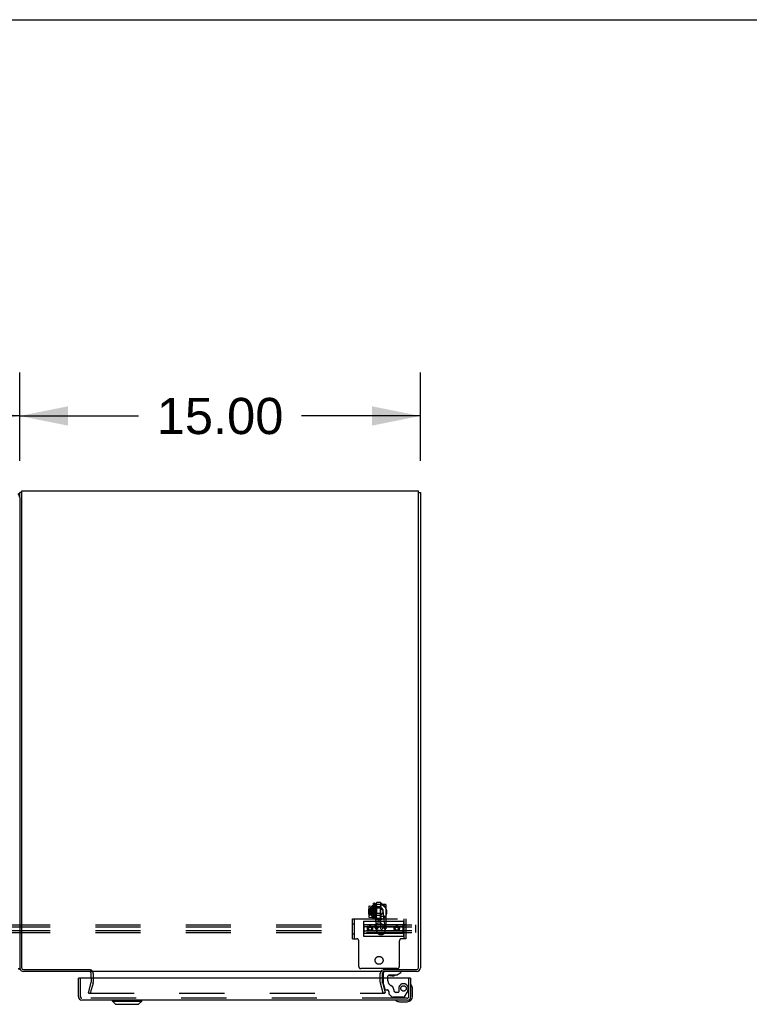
# Model space of a CAD drawing. Header units: inches. Extents: x 0 to 308, y 0 to 199.
# Tile 120 of 139: x 127 to 154, y 162 to 199. Entities that reach past the tile are written whole.
import ezdxf

# ---------------------------------------------------------------- set-up
doc = ezdxf.new("R2010")
doc.units = ezdxf.units.IN
doc.header["$LTSCALE"] = 16.920913
doc.header["$MEASUREMENT"] = 0
doc.linetypes.add('HIDDEN', pattern=[0.2, 0.1, -0.1])
doc.layers.get('0').update_dxf_attribs({"linetype": 'CONTINUOUS'})
for name, color, linetype in [('DEFAULT_2', 8, 'HIDDEN'), ('DIMENSIONS', 7, 'CONTINUOUS'), ('EXD_ENCLOSURE_DOOR_ASSEMBLY', 7, 'CONTINUOUS')]:
    doc.layers.add(name, color=color, linetype=linetype)
doc.styles.get("Standard").update_dxf_attribs({"font": 'arial.ttf'})
doc.dimstyles.new('DIMSTYLE_1', dxfattribs={"dimtxt": 1.357292, "dimasz": 1.809723, "dimexe": 0.09, "dimexo": 0.07, "dimgap": 0.0375, "dimtad": 0, "dimtih": 1, "dimtoh": 1, "dimzin": 4, "dimdsep": 46, "dimtxsty": 'Standard', "dimblk": '_FILLED', "dimblk1": '_FILLED', "dimblk2": '_FILLED', "dimcen": 0.09, "dimadec": 3, "dimazin": 1, "dimtfac": 1, "dimtdec": 3, "dimtofl": 0, "dimtmove": 0, "dimatfit": 3, "dimldrblk": '_FILLED', "dimfxl": 0, "dimtolj": 1, "dimtzin": 4, "dimarcsym": 0})

# ---------------------------------------------------------------- blocks, each defined once
blk = doc.blocks.new('_FILLED')
at = {"color": 0, "linetype": 'ByBlock'}
blk.add_solid([(0, 0), (-1, 0.2), (-1, -0.2)], dxfattribs=at)
blk = doc.blocks.new('*D1')
at = {"layer": 'DIMENSIONS', "color": 2, "linetype": 'Continuous'}
for p, q in [((48.763, 182.638), (48.763, 185.858)), ((126.513, 182.638), (126.513, 185.858)), ((48.763, 184.229), (84.588, 184.229)), ((126.513, 184.229), (90.688, 184.229))]:
    blk.add_line(p, q, dxfattribs=at)
at = {"layer": 'DIMENSIONS', "color": 2, "linetype": 'Continuous', "xscale": 1.8097233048, "yscale": 1.8097233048, "zscale": 1.8097233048, "rotation": 180}
blk.add_blockref('_FILLED', (48.763, 184.229), dxfattribs=at)
at = {"layer": 'DIMENSIONS', "color": 2, "linetype": 'Continuous', "xscale": 1.8097233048, "yscale": 1.8097233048, "zscale": 1.8097233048}
blk.add_blockref('_FILLED', (126.513, 184.229), dxfattribs=at)
at = {"layer": 'DIMENSIONS', "color": 2, "linetype": 'Continuous', "insert": (87.638, 184.908), "char_height": 1.3573, "width": 4.74296, "attachment_point": 2, "line_spacing_factor": 0.9}
blk.add_mtext('77.75', dxfattribs=at)
blk = doc.blocks.new('*D11')
at = {"layer": 'DIMENSIONS', "color": 2, "linetype": 'Continuous'}
for p, q in [((126.513, 182.547), (126.513, 185.858)), ((141.513, 182.547), (141.513, 185.858)), ((126.513, 184.229), (130.963, 184.229)), ((141.513, 184.229), (137.063, 184.229))]:
    blk.add_line(p, q, dxfattribs=at)
at = {"layer": 'DIMENSIONS', "color": 2, "linetype": 'Continuous', "xscale": 1.8097233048, "yscale": 1.8097233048, "zscale": 1.8097233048, "rotation": 180}
blk.add_blockref('_FILLED', (126.513, 184.229), dxfattribs=at)
at = {"layer": 'DIMENSIONS', "color": 2, "linetype": 'Continuous', "xscale": 1.8097233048, "yscale": 1.8097233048, "zscale": 1.8097233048}
blk.add_blockref('_FILLED', (141.513, 184.229), dxfattribs=at)
at = {"layer": 'DIMENSIONS', "color": 2, "linetype": 'Continuous', "insert": (134.013, 184.908), "char_height": 1.3573, "width": 4.74296, "attachment_point": 2, "line_spacing_factor": 0.9}
blk.add_mtext('15.00', dxfattribs=at)

msp = doc.modelspace()

# ---------------------------------------------------------------- linework, layer by layer
at = {"color": 7, "linetype": 'Continuous'}
for p, q in [((0, 199.07), (307.653, 199.07)), ((126.588, 181.36), (126.513, 181.36)), ((126.513, 181.177), (126.513, 163.527)), ((141.438, 181.36), (141.513, 181.36)), ((126.513, 163.527), (126.461, 163.527)), ((129.161, 163.497), (129.161, 163.423))]:
    msp.add_line(p, q, dxfattribs=at)
at = {"color": 3, "linetype": 'Continuous'}
for p, q in [((126.588, 181.423), (141.438, 181.423)), ((126.588, 163.568), (126.588, 181.423)), ((141.438, 163.568), (141.438, 181.423)), ((126.513, 181.177), (126.513, 181.36)), ((141.513, 181.36), (141.513, 163.568)), ((126.658, 163.498), (129.16, 163.498)), ((129.161, 163.423), (126.658, 163.423)), ((140.088, 163.423), (129.188, 163.423)), ((129.188, 163.18), (129.188, 163.353)), ((140.088, 163.353), (140.088, 163.18)), ((141.368, 163.423), (140.115, 163.423)), ((140.116, 163.498), (141.368, 163.498))]:
    msp.add_line(p, q, dxfattribs=at)
at = {"color": 7, "linetype": 'Continuous'}
msp.add_lwpolyline([(126.477, 163.511), (126.485, 163.513), (126.489, 163.514), (126.492, 163.514), (126.495, 163.515), (126.498, 163.516), (126.501, 163.517), (126.503, 163.518), (126.506, 163.518), (126.508, 163.52), (126.509, 163.521), (126.51, 163.522), (126.511, 163.523), (126.512, 163.524), (126.513, 163.526), (126.513, 163.527)], dxfattribs=at)
for centre, radius, start, end in [((126.266, 181.177), 0.246, 0, 38.2645), ((129.118, 163.353), 0.145, 64.246, 65.4691), ((140.158, 163.353), 0.145, 114.5309, 115.6627)]:
    msp.add_arc(centre, radius, start, end, dxfattribs=at)
at = {"color": 3, "linetype": 'Continuous'}
for centre, radius, start, end in [((126.658, 163.568), 0.145, 180, 270), ((126.658, 163.568), 0.07, 180, 270), ((129.118, 163.353), 0.07, 0, 90), ((140.158, 163.353), 0.07, 90, 180), ((141.368, 163.568), 0.145, 270, 360), ((141.368, 163.568), 0.07, 270, 360)]:
    msp.add_arc(centre, radius, start, end, dxfattribs=at)
at = {"layer": 'DEFAULT_2', "color": 8, "linetype": 'HIDDEN'}
for p, q in [((139.743, 165.983), (139.796, 165.983)), ((139.743, 165.983), (139.743, 165.975)), ((139.743, 165.975), (139.788, 165.975)), ((139.743, 165.975), (139.743, 165.461)), ((139.744, 165.828), (139.798, 165.942)), ((139.751, 165.825), (139.805, 165.939)), ((139.798, 165.965), (139.798, 165.471)), ((139.806, 165.973), (139.806, 165.463)), ((139.84, 165.964), (139.825, 165.957)), ((139.84, 165.964), (139.836, 165.963)), ((139.868, 165.95), (139.869, 165.973)), ((139.868, 165.922), (139.868, 165.95)), ((139.872, 165.981), (139.87, 166.003)), ((139.872, 165.969), (139.872, 165.981)), ((139.872, 165.981), (139.872, 165.981)), ((139.872, 165.946), (139.872, 165.969)), ((139.872, 165.923), (139.872, 165.946)), ((139.967, 166.009), (139.931, 166.009)), ((140.028, 165.948), (140.029, 165.971)), ((140.028, 165.92), (140.028, 165.948)), ((140.032, 165.984), (140.029, 166.001)), ((140.222, 165.938), (140.035, 165.938)), ((140.035, 165.028), (140.035, 165.938)), ((140.066, 165.965), (140.064, 165.966)), ((140.068, 165.964), (140.064, 165.966)), ((140.222, 165.938), (140.222, 165.028)), ((139.582, 165.721), (139.581, 165.655)), ((139.581, 165.655), (139.581, 165.603)), ((139.581, 165.603), (139.581, 165.555)), ((139.583, 165.801), (139.582, 165.721)), ((139.582, 165.68), (139.583, 165.708)), ((139.582, 165.651), (139.582, 165.68)), ((139.582, 165.623), (139.582, 165.651)), ((139.582, 165.6), (139.582, 165.623)), ((139.582, 165.587), (139.582, 165.6)), ((139.582, 165.578), (139.582, 165.587)), ((139.819, 165.57), (139.582, 165.572)), ((139.582, 165.572), (139.582, 165.572)), ((139.584, 165.846), (139.583, 165.832)), ((139.583, 165.832), (139.583, 165.801)), ((139.583, 165.732), (139.583, 165.744)), ((139.583, 165.708), (139.583, 165.732)), ((139.584, 165.679), (139.583, 165.65)), ((139.583, 165.65), (139.583, 165.622)), ((139.583, 165.622), (139.583, 165.598)), ((139.583, 165.598), (139.583, 165.586)), ((139.584, 165.862), (139.584, 165.861)), ((139.584, 165.861), (139.584, 165.859)), ((139.584, 165.859), (139.584, 165.857)), ((139.584, 165.857), (139.584, 165.853)), ((139.584, 165.853), (139.584, 165.846)), ((139.82, 165.757), (139.584, 165.759)), ((139.584, 165.759), (139.584, 165.758)), ((139.584, 165.752), (139.584, 165.743)), ((139.584, 165.743), (139.584, 165.731)), ((139.584, 165.731), (139.584, 165.707)), ((139.584, 165.707), (139.584, 165.679)), ((139.593, 165.728), (139.592, 165.672)), ((139.592, 165.669), (139.593, 165.726)), ((139.592, 165.672), (139.592, 165.646)), ((139.592, 165.669), (139.729, 165.668)), ((139.592, 165.608), (139.592, 165.669)), ((139.592, 165.646), (139.592, 165.612)), ((139.592, 165.612), (139.592, 165.579)), ((139.592, 165.608), (139.729, 165.607)), ((139.592, 165.608), (139.593, 165.604)), ((139.592, 165.579), (139.592, 165.565)), ((139.592, 165.565), (139.592, 165.558)), ((139.592, 165.557), (139.593, 165.564)), ((139.592, 165.558), (139.592, 165.555)), ((139.592, 165.554), (139.592, 165.557)), ((139.594, 165.778), (139.593, 165.776)), ((139.593, 165.776), (139.593, 165.773)), ((139.593, 165.773), (139.593, 165.766)), ((139.593, 165.766), (139.593, 165.754)), ((139.593, 165.754), (139.593, 165.728)), ((139.593, 165.726), (139.73, 165.725)), ((139.594, 165.722), (139.593, 165.726)), ((139.594, 165.722), (139.593, 165.661)), ((139.593, 165.661), (139.73, 165.66)), ((139.593, 165.661), (139.593, 165.604)), ((139.593, 165.602), (139.594, 165.658)), ((139.593, 165.604), (139.73, 165.603)), ((139.593, 165.576), (139.593, 165.602)), ((139.593, 165.564), (139.593, 165.576)), ((139.594, 165.875), (139.71, 165.883)), ((139.594, 165.781), (139.769, 165.78)), ((139.594, 165.781), (139.594, 165.781)), ((139.594, 165.778), (139.594, 165.779)), ((139.594, 165.777), (139.594, 165.778)), ((139.594, 165.775), (139.594, 165.777)), ((139.594, 165.772), (139.594, 165.775)), ((139.594, 165.765), (139.594, 165.772)), ((139.594, 165.751), (139.594, 165.765)), ((139.594, 165.718), (139.594, 165.751)), ((139.594, 165.722), (139.731, 165.721)), ((139.594, 165.684), (139.594, 165.718)), ((139.594, 165.658), (139.594, 165.684)), ((140.035, 165.834), (139.653, 165.834)), ((139.653, 165.603), (139.653, 165.834)), ((140.035, 165.603), (139.653, 165.603)), ((139.657, 165.65), (139.658, 165.642)), ((139.668, 165.578), (139.668, 165.579)), ((139.745, 165.883), (139.71, 165.883)), ((139.729, 165.863), (139.73, 165.864)), ((139.729, 165.863), (139.729, 165.863)), ((139.729, 165.668), (139.73, 165.725)), ((139.729, 165.607), (139.729, 165.668)), ((139.73, 165.603), (139.729, 165.607)), ((139.73, 165.725), (139.731, 165.721)), ((139.731, 165.721), (139.73, 165.66)), ((139.73, 165.66), (139.73, 165.603)), ((139.767, 165.863), (139.744, 165.82)), ((139.767, 165.848), (139.744, 165.805)), ((139.751, 165.825), (139.744, 165.828)), ((139.744, 165.828), (139.744, 165.82)), ((139.751, 165.817), (139.744, 165.82)), ((139.751, 165.802), (139.744, 165.805)), ((139.744, 165.805), (139.744, 165.734)), ((139.767, 165.733), (139.744, 165.734)), ((139.751, 165.733), (139.744, 165.734)), ((139.751, 165.703), (139.744, 165.703)), ((139.767, 165.703), (139.744, 165.703)), ((139.744, 165.703), (139.744, 165.631)), ((139.751, 165.634), (139.744, 165.631)), ((139.744, 165.631), (139.767, 165.588)), ((139.751, 165.619), (139.744, 165.616)), ((139.744, 165.616), (139.767, 165.573)), ((139.744, 165.616), (139.744, 165.608)), ((139.751, 165.611), (139.744, 165.608)), ((139.744, 165.608), (139.798, 165.494)), ((139.775, 165.86), (139.751, 165.817)), ((139.775, 165.845), (139.751, 165.802)), ((139.751, 165.825), (139.751, 165.817)), ((139.751, 165.802), (139.751, 165.733)), ((139.775, 165.733), (139.751, 165.733)), ((139.775, 165.703), (139.751, 165.703)), ((139.751, 165.703), (139.751, 165.634)), ((139.751, 165.634), (139.775, 165.591)), ((139.751, 165.619), (139.775, 165.576)), ((139.751, 165.619), (139.751, 165.611)), ((139.751, 165.611), (139.805, 165.497)), ((139.767, 165.863), (139.768, 165.865)), ((139.768, 165.85), (139.767, 165.848)), ((139.767, 165.733), (139.767, 165.733)), ((139.775, 165.733), (139.767, 165.733)), ((139.775, 165.733), (139.767, 165.733)), ((139.767, 165.703), (139.775, 165.703)), ((139.767, 165.703), (139.775, 165.703)), ((139.767, 165.703), (139.767, 165.703)), ((139.768, 165.671), (139.767, 165.614)), ((139.767, 165.614), (139.767, 165.579)), ((139.828, 165.607), (139.767, 165.547)), ((139.767, 165.588), (139.768, 165.586)), ((139.767, 165.579), (139.767, 165.564)), ((139.768, 165.571), (139.767, 165.573)), ((139.767, 165.564), (139.767, 165.557)), ((139.767, 165.557), (139.767, 165.554)), ((139.768, 165.865), (139.769, 165.866)), ((139.768, 165.85), (139.769, 165.852)), ((139.769, 165.765), (139.768, 165.753)), ((139.768, 165.753), (139.768, 165.726)), ((139.768, 165.726), (139.768, 165.671)), ((139.768, 165.574), (139.769, 165.602)), ((139.768, 165.586), (139.769, 165.584)), ((139.768, 165.562), (139.768, 165.574)), ((139.768, 165.571), (139.769, 165.57)), ((139.768, 165.557), (139.768, 165.562)), ((139.768, 165.553), (139.768, 165.557)), ((139.769, 165.866), (139.77, 165.868)), ((139.77, 165.854), (139.769, 165.852)), ((139.829, 165.719), (139.769, 165.78)), ((139.769, 165.78), (139.769, 165.78)), ((139.769, 165.777), (139.769, 165.778)), ((139.769, 165.776), (139.769, 165.777)), ((139.77, 165.773), (139.769, 165.776)), ((139.769, 165.776), (139.769, 165.774)), ((139.769, 165.774), (139.769, 165.771)), ((139.769, 165.771), (139.769, 165.765)), ((139.769, 165.657), (139.77, 165.713)), ((139.769, 165.602), (139.769, 165.657)), ((139.769, 165.584), (139.77, 165.582)), ((139.77, 165.568), (139.769, 165.57)), ((139.771, 165.856), (139.77, 165.854)), ((139.77, 165.77), (139.77, 165.773)), ((139.77, 165.763), (139.77, 165.77)), ((139.77, 165.749), (139.77, 165.763)), ((139.77, 165.713), (139.77, 165.749)), ((139.77, 165.582), (139.771, 165.58)), ((139.771, 165.567), (139.77, 165.568)), ((139.772, 165.858), (139.771, 165.856)), ((139.771, 165.58), (139.772, 165.578)), ((139.772, 165.86), (139.772, 165.858)), ((139.781, 165.867), (139.773, 165.871)), ((139.773, 165.566), (139.781, 165.569)), ((139.775, 165.86), (139.776, 165.862)), ((139.776, 165.847), (139.775, 165.845)), ((139.775, 165.733), (139.775, 165.733)), ((139.775, 165.703), (139.775, 165.703)), ((139.775, 165.591), (139.776, 165.589)), ((139.776, 165.574), (139.775, 165.576)), ((139.776, 165.863), (139.777, 165.865)), ((139.776, 165.862), (139.776, 165.863)), ((139.777, 165.851), (139.776, 165.849)), ((139.776, 165.847), (139.776, 165.849)), ((139.776, 165.589), (139.776, 165.587)), ((139.776, 165.587), (139.777, 165.585)), ((139.776, 165.574), (139.776, 165.573)), ((139.777, 165.571), (139.776, 165.573)), ((139.778, 165.853), (139.777, 165.851)), ((139.777, 165.585), (139.778, 165.583)), ((139.778, 165.57), (139.777, 165.571)), ((139.779, 165.855), (139.778, 165.853)), ((139.778, 165.583), (139.779, 165.581)), ((139.78, 165.857), (139.779, 165.855)), ((139.789, 165.664), (139.791, 165.648)), ((139.792, 165.637), (139.793, 165.63)), ((139.796, 165.659), (139.882, 164.934)), ((139.819, 165.57), (139.819, 165.57)), ((139.821, 165.757), (139.821, 165.757)), ((139.829, 165.712), (139.828, 165.706)), ((139.828, 165.706), (139.828, 165.692)), ((139.828, 165.692), (139.828, 165.664)), ((139.828, 165.664), (139.828, 165.636)), ((139.828, 165.636), (139.828, 165.62)), ((139.828, 165.621), (139.829, 165.635)), ((139.828, 165.614), (139.828, 165.621)), ((139.828, 165.62), (139.828, 165.614)), ((139.828, 165.614), (139.828, 165.611)), ((139.828, 165.611), (139.828, 165.614)), ((139.828, 165.611), (139.828, 165.61)), ((139.828, 165.61), (139.828, 165.611)), ((139.828, 165.61), (139.828, 165.609)), ((139.828, 165.609), (139.828, 165.61)), ((139.828, 165.609), (139.828, 165.608)), ((139.828, 165.607), (139.828, 165.607)), ((139.829, 165.719), (139.829, 165.719)), ((139.829, 165.718), (139.829, 165.718)), ((139.829, 165.717), (139.829, 165.718)), ((139.829, 165.715), (139.829, 165.717)), ((139.829, 165.717), (139.829, 165.715)), ((139.829, 165.717), (139.829, 165.717)), ((139.829, 165.712), (139.829, 165.715)), ((139.829, 165.715), (139.829, 165.712)), ((139.829, 165.706), (139.829, 165.712)), ((139.829, 165.691), (139.829, 165.706)), ((139.829, 165.663), (139.829, 165.691)), ((139.829, 165.635), (139.829, 165.663)), ((139.864, 165.533), (139.865, 165.569)), ((139.865, 165.69), (139.866, 165.732)), ((139.865, 165.648), (139.865, 165.69)), ((139.865, 165.607), (139.865, 165.648)), ((139.865, 165.569), (139.865, 165.607)), ((139.866, 165.815), (139.867, 165.854)), ((139.866, 165.774), (139.866, 165.815)), ((139.866, 165.732), (139.866, 165.774)), ((139.867, 165.748), (139.866, 165.702)), ((139.866, 165.702), (139.866, 165.658)), ((139.866, 165.658), (139.866, 165.63)), ((139.866, 165.63), (139.866, 165.608)), ((139.866, 165.608), (139.866, 165.599)), ((140.026, 165.59), (139.866, 165.592)), ((139.866, 165.592), (139.866, 165.592)), ((139.867, 165.89), (139.868, 165.922)), ((139.867, 165.854), (139.867, 165.89)), ((139.868, 165.816), (139.867, 165.79)), ((139.867, 165.79), (139.867, 165.748)), ((139.867, 165.619), (139.868, 165.645)), ((139.868, 165.467), (139.872, 165.923)), ((140.028, 165.842), (139.868, 165.844)), ((139.868, 165.843), (139.868, 165.844)), ((139.868, 165.733), (139.869, 165.777)), ((139.868, 165.687), (139.868, 165.733)), ((139.868, 165.645), (139.868, 165.687)), ((139.869, 165.827), (139.869, 165.836)), ((139.869, 165.805), (139.869, 165.827)), ((139.869, 165.777), (139.869, 165.805)), ((140.024, 165.533), (140.025, 165.568)), ((140.025, 165.689), (140.026, 165.731)), ((140.025, 165.647), (140.025, 165.689)), ((140.025, 165.606), (140.025, 165.647)), ((140.025, 165.568), (140.025, 165.606)), ((140.026, 165.814), (140.027, 165.852)), ((140.026, 165.773), (140.026, 165.814)), ((140.026, 165.731), (140.026, 165.773)), ((140.027, 165.747), (140.026, 165.701)), ((140.026, 165.701), (140.026, 165.657)), ((140.026, 165.657), (140.026, 165.628)), ((140.026, 165.628), (140.026, 165.607)), ((140.026, 165.607), (140.026, 165.597)), ((140.026, 165.59), (140.026, 165.59)), ((140.027, 165.888), (140.028, 165.92)), ((140.027, 165.852), (140.027, 165.888)), ((140.027, 165.814), (140.027, 165.789)), ((140.027, 165.789), (140.027, 165.747)), ((140.027, 165.618), (140.028, 165.644)), ((140.028, 165.842), (140.028, 165.842)), ((140.028, 165.732), (140.029, 165.776)), ((140.028, 165.686), (140.028, 165.732)), ((140.028, 165.644), (140.028, 165.686)), ((140.029, 165.825), (140.029, 165.835)), ((140.029, 165.804), (140.029, 165.825)), ((140.029, 165.776), (140.029, 165.804)), ((140.106, 165.696), (140.192, 164.971)), ((140.112, 165.703), (140.116, 165.668)), ((140.243, 165.72), (140.247, 165.683)), ((138.967, 165.403), (140.967, 165.403)), ((138.967, 164.653), (138.967, 165.403)), ((138.967, 165.216), (139.045, 165.216)), ((139.045, 164.653), (139.045, 165.403)), ((139.379, 165.309), (140.879, 165.309)), ((139.379, 165.309), (139.379, 164.747)), ((139.399, 165.19), (139.379, 165.213)), ((139.399, 165.19), (140.859, 165.19)), ((139.399, 165.19), (139.399, 164.866)), ((139.581, 165.555), (139.581, 165.528)), ((139.581, 165.528), (139.581, 165.508)), ((139.581, 165.508), (139.581, 165.487)), ((139.581, 165.487), (139.581, 165.478)), ((139.581, 165.478), (139.581, 165.472)), ((139.59, 165.455), (139.706, 165.445)), ((139.592, 165.555), (139.592, 165.553)), ((139.592, 165.552), (139.592, 165.554)), ((139.592, 165.553), (139.592, 165.552)), ((139.592, 165.552), (139.592, 165.551)), ((139.592, 165.549), (139.767, 165.547)), ((139.592, 165.549), (139.592, 165.549)), ((139.706, 165.468), (139.705, 165.483)), ((139.706, 165.457), (139.706, 165.468)), ((139.741, 165.445), (139.706, 165.445)), ((139.706, 165.445), (139.706, 165.445)), ((139.728, 165.465), (139.728, 165.465)), ((139.728, 165.465), (139.729, 165.464)), ((139.743, 165.461), (139.788, 165.461)), ((139.743, 165.461), (139.743, 165.453)), ((139.743, 165.453), (139.796, 165.453)), ((139.767, 165.554), (139.767, 165.552)), ((139.767, 165.552), (139.767, 165.55)), ((139.767, 165.55), (139.767, 165.549)), ((139.767, 165.548), (139.767, 165.547)), ((139.768, 165.551), (139.768, 165.553)), ((139.864, 165.502), (139.864, 165.533)), ((139.864, 165.474), (139.864, 165.502)), ((139.865, 165.452), (139.864, 165.474)), ((139.865, 165.436), (139.865, 165.452)), ((139.867, 165.413), (139.865, 165.436)), ((139.867, 165.413), (139.868, 165.441)), ((139.867, 165.413), (139.867, 165.413)), ((139.868, 165.441), (139.868, 165.467)), ((140.024, 165.501), (140.024, 165.533)), ((140.024, 165.474), (140.024, 165.501)), ((140.025, 165.452), (140.024, 165.474)), ((140.025, 165.435), (140.025, 165.452)), ((140.027, 165.418), (140.025, 165.435)), ((140.035, 165.498), (140.222, 165.498)), ((140.859, 165.19), (140.879, 165.213)), ((140.859, 165.19), (140.859, 164.866)), ((140.879, 165.309), (140.879, 164.747)), ((140.889, 165.403), (140.889, 164.653)), ((140.967, 165.403), (140.967, 164.653)), ((119.194, 165.172), (141.342, 165.172)), ((119.194, 165.1), (141.342, 165.1)), ((119.194, 164.956), (141.342, 164.956)), ((119.194, 164.884), (141.342, 164.884)), ((138.967, 164.841), (139.045, 164.841)), ((139.399, 165.109), (139.379, 165.121)), ((139.399, 164.947), (139.379, 164.935)), ((139.399, 164.866), (139.379, 164.843)), ((139.399, 165.109), (140.859, 165.109)), ((139.399, 164.947), (140.859, 164.947)), ((139.399, 164.866), (140.859, 164.866)), ((139.566, 165.028), (139.597, 165.082)), ((139.597, 164.974), (139.566, 165.028)), ((139.597, 165.082), (139.66, 165.082)), ((139.66, 164.974), (139.597, 164.974)), ((139.66, 165.082), (139.691, 165.028)), ((139.691, 165.028), (139.66, 164.974)), ((140.566, 165.028), (140.597, 165.082)), ((140.597, 164.974), (140.566, 165.028)), ((140.597, 165.082), (140.66, 165.082)), ((140.66, 164.974), (140.597, 164.974)), ((140.66, 165.082), (140.691, 165.028)), ((140.691, 165.028), (140.66, 164.974)), ((140.859, 165.109), (140.879, 165.121)), ((140.859, 164.947), (140.879, 164.935)), ((140.859, 164.866), (140.879, 164.843)), ((140.967, 165.176), (140.889, 165.176)), ((140.967, 164.88), (140.889, 164.88)), ((141.342, 164.884), (141.342, 165.172)), ((138.967, 164.653), (139.128, 164.653)), ((139.208, 163.613), (139.208, 164.573)), ((139.379, 164.747), (140.879, 164.747)), ((140.726, 163.613), (140.726, 164.573)), ((140.967, 164.653), (140.806, 164.653)), ((129.263, 163.353), (129.263, 163.025)), ((140.646, 163.533), (139.288, 163.533)), ((140.013, 163.025), (140.013, 163.353)), ((129.083, 162.63), (129.186, 163.014)), ((129.259, 162.995), (129.156, 162.611)), ((129.188, 163.18), (129.188, 163.025)), ((140.12, 162.611), (140.017, 162.995)), ((140.088, 163.18), (140.088, 163.025)), ((140.089, 163.014), (140.192, 162.63)), ((129.083, 162.63), (129.156, 162.611)), ((129.089, 162.625), (129.089, 162.624)), ((129.104, 162.611), (140.172, 162.611)), ((140.192, 162.63), (140.12, 162.611))]:
    msp.add_line(p, q, dxfattribs=at)
for points in [[(139.825, 165.957), (139.805, 165.946), (139.786, 165.934), (139.768, 165.92), (139.751, 165.906), (139.736, 165.89), (139.722, 165.873), (139.709, 165.856), (139.698, 165.838), (139.688, 165.82), (139.679, 165.801), (139.672, 165.782), (139.666, 165.763), (139.661, 165.743), (139.658, 165.723), (139.656, 165.704), (139.655, 165.687)], [(139.669, 165.723), (139.675, 165.742), (139.682, 165.761), (139.691, 165.78), (139.7, 165.798), (139.711, 165.815), (139.723, 165.831), (139.736, 165.847), (139.751, 165.861), (139.766, 165.875), (139.782, 165.887), (139.799, 165.898), (139.816, 165.908), (139.835, 165.917), (139.853, 165.925), (139.873, 165.931), (139.892, 165.936), (139.912, 165.94), (139.933, 165.942), (139.953, 165.943), (139.973, 165.942), (139.993, 165.94), (140.014, 165.937), (140.033, 165.932), (140.053, 165.926), (140.072, 165.919), (140.09, 165.91), (140.108, 165.9), (140.125, 165.889), (140.141, 165.877), (140.156, 165.863), (140.17, 165.849), (140.184, 165.834), (140.196, 165.817), (140.207, 165.8), (140.217, 165.783), (140.226, 165.764), (140.233, 165.746), (140.239, 165.726), (140.244, 165.706), (140.247, 165.686), (140.247, 165.683)], [(139.852, 165.97), (139.845, 165.967), (139.84, 165.964)], [(139.872, 165.981), (139.872, 165.98), (139.87, 165.979), (139.867, 165.977), (139.863, 165.975), (139.852, 165.97)], [(139.869, 165.973), (139.869, 165.991), (139.869, 165.998), (139.87, 166.003)], [(139.931, 166.009), (139.922, 166.009), (139.909, 166.008), (139.896, 166.007), (139.882, 166.005), (139.87, 166.003)], [(139.949, 166.008), (139.936, 166.009), (139.931, 166.009)], [(139.967, 166.009), (139.963, 166.009), (139.949, 166.008)], [(140.029, 166.001), (140.016, 166.004), (140.003, 166.006), (139.99, 166.008), (139.977, 166.008), (139.967, 166.009)], [(140.029, 165.971), (140.029, 165.989), (140.029, 165.996), (140.029, 166.001)], [(140.041, 165.978), (140.038, 165.98), (140.035, 165.981), (140.033, 165.982), (140.032, 165.983), (140.032, 165.984)], [(140.064, 165.966), (140.062, 165.968), (140.056, 165.971), (140.05, 165.974), (140.041, 165.978)], [(140.243, 165.72), (140.24, 165.737), (140.236, 165.756), (140.231, 165.775), (140.225, 165.794), (140.217, 165.813), (140.207, 165.831), (140.196, 165.85), (140.183, 165.868), (140.169, 165.886), (140.153, 165.903), (140.136, 165.92), (140.116, 165.935), (140.096, 165.949), (140.074, 165.962), (140.066, 165.965)], [(139.583, 165.586), (139.582, 165.578), (139.582, 165.575), (139.582, 165.573), (139.582, 165.572), (139.582, 165.572)], [(139.582, 165.572), (139.582, 165.573), (139.582, 165.575), (139.582, 165.578)], [(139.583, 165.744), (139.583, 165.753), (139.583, 165.756), (139.583, 165.758), (139.584, 165.758), (139.584, 165.759)], [(139.594, 165.875), (139.592, 165.874), (139.59, 165.874), (139.589, 165.873), (139.588, 165.872), (139.587, 165.871), (139.586, 165.87), (139.585, 165.869), (139.585, 165.868), (139.585, 165.867), (139.585, 165.866), (139.584, 165.866), (139.584, 165.866), (139.584, 165.865), (139.584, 165.865), (139.584, 165.865), (139.584, 165.865), (139.584, 165.864), (139.584, 165.864), (139.584, 165.863), (139.584, 165.863), (139.584, 165.862)], [(139.584, 165.758), (139.584, 165.757), (139.584, 165.755), (139.584, 165.752)], [(139.594, 165.781), (139.594, 165.781), (139.594, 165.781), (139.594, 165.781), (139.594, 165.781), (139.594, 165.781), (139.594, 165.78), (139.594, 165.78), (139.594, 165.78), (139.594, 165.779), (139.594, 165.779), (139.594, 165.778)], [(139.594, 165.779), (139.594, 165.78), (139.594, 165.78), (139.594, 165.78), (139.594, 165.781), (139.594, 165.781), (139.594, 165.781)], [(139.655, 165.687), (139.656, 165.67), (139.657, 165.65)], [(139.656, 165.679), (139.657, 165.692), (139.658, 165.707), (139.66, 165.722), (139.662, 165.736), (139.666, 165.751), (139.67, 165.765), (139.675, 165.779), (139.681, 165.793), (139.688, 165.806), (139.695, 165.819), (139.703, 165.832), (139.712, 165.844), (139.721, 165.854), (139.729, 165.863)], [(139.658, 165.64), (139.657, 165.652), (139.656, 165.667), (139.656, 165.679)], [(139.66, 165.651), (139.66, 165.663), (139.661, 165.675), (139.662, 165.687), (139.664, 165.699), (139.666, 165.711), (139.669, 165.723)], [(139.668, 165.579), (139.665, 165.59), (139.663, 165.602), (139.661, 165.614), (139.66, 165.626), (139.66, 165.638), (139.66, 165.651)], [(140.249, 165.646), (140.249, 165.626), (140.246, 165.606), (140.243, 165.586), (140.238, 165.566), (140.231, 165.547), (140.224, 165.528), (140.215, 165.51), (140.205, 165.492), (140.193, 165.475), (140.181, 165.459), (140.167, 165.444), (140.153, 165.43), (140.137, 165.417), (140.121, 165.405), (140.103, 165.394), (140.086, 165.385), (140.067, 165.376), (140.048, 165.369), (140.029, 165.363), (140.009, 165.359), (139.989, 165.356), (139.968, 165.354), (139.948, 165.354), (139.928, 165.355), (139.908, 165.358), (139.888, 165.361), (139.868, 165.367), (139.849, 165.373), (139.83, 165.381), (139.812, 165.39), (139.795, 165.401), (139.778, 165.412), (139.762, 165.425), (139.747, 165.439), (139.733, 165.453), (139.72, 165.469), (139.709, 165.486), (139.698, 165.503), (139.688, 165.521), (139.68, 165.539), (139.674, 165.559), (139.668, 165.578)], [(139.728, 165.465), (139.721, 165.472), (139.713, 165.482), (139.706, 165.493), (139.699, 165.504), (139.692, 165.516), (139.686, 165.528), (139.68, 165.541), (139.675, 165.554), (139.671, 165.567), (139.668, 165.578)], [(139.709, 165.858), (139.709, 165.872), (139.709, 165.876), (139.709, 165.88), (139.709, 165.882), (139.71, 165.883), (139.71, 165.883)], [(139.709, 165.856), (139.712, 165.857), (139.715, 165.857), (139.718, 165.857), (139.721, 165.858), (139.724, 165.859), (139.726, 165.86), (139.728, 165.862), (139.729, 165.863)], [(139.709, 165.856), (139.709, 165.857), (139.709, 165.857), (139.709, 165.857), (139.709, 165.858), (139.709, 165.858), (139.709, 165.858)], [(139.71, 165.883), (139.71, 165.883), (139.71, 165.881), (139.71, 165.878), (139.71, 165.874), (139.71, 165.868)], [(139.71, 165.868), (139.71, 165.854), (139.71, 165.845)], [(139.71, 165.845), (139.71, 165.845), (139.71, 165.844), (139.71, 165.844), (139.71, 165.844), (139.711, 165.844), (139.711, 165.843), (139.711, 165.843), (139.711, 165.843)], [(139.711, 165.843), (139.714, 165.843), (139.717, 165.843), (139.72, 165.843), (139.723, 165.843), (139.726, 165.844), (139.728, 165.845), (139.73, 165.847), (139.732, 165.848)], [(139.729, 165.863), (139.729, 165.863), (139.731, 165.865), (139.733, 165.867), (139.735, 165.869), (139.737, 165.871), (139.739, 165.872), (139.741, 165.874), (139.742, 165.875), (139.744, 165.877), (139.746, 165.878), (139.747, 165.879), (139.748, 165.88), (139.75, 165.881), (139.751, 165.882), (139.752, 165.882), (139.753, 165.883), (139.754, 165.884), (139.754, 165.884), (139.755, 165.884), (139.755, 165.885), (139.756, 165.885)], [(139.756, 165.885), (139.756, 165.885), (139.756, 165.885), (139.755, 165.885), (139.755, 165.884), (139.754, 165.884), (139.752, 165.884), (139.751, 165.883), (139.748, 165.883), (139.746, 165.883), (139.745, 165.883)], [(139.767, 165.703), (139.768, 165.703), (139.769, 165.703), (139.77, 165.704), (139.771, 165.705), (139.772, 165.706), (139.772, 165.708), (139.773, 165.709), (139.773, 165.711), (139.774, 165.713), (139.774, 165.714), (139.774, 165.716), (139.774, 165.718), (139.774, 165.72), (139.774, 165.722), (139.774, 165.724), (139.773, 165.726), (139.773, 165.727), (139.772, 165.729), (139.772, 165.73), (139.771, 165.731), (139.77, 165.732), (139.769, 165.733), (139.768, 165.733), (139.767, 165.733)], [(139.768, 165.733), (139.769, 165.733), (139.77, 165.732), (139.771, 165.731), (139.772, 165.73), (139.772, 165.728), (139.773, 165.727), (139.773, 165.725), (139.774, 165.723), (139.774, 165.722), (139.774, 165.72), (139.774, 165.718), (139.774, 165.716), (139.774, 165.714), (139.774, 165.712), (139.773, 165.71), (139.773, 165.709), (139.772, 165.707), (139.772, 165.706), (139.771, 165.705), (139.77, 165.704), (139.769, 165.703), (139.768, 165.703)], [(139.769, 165.78), (139.769, 165.78), (139.769, 165.78), (139.769, 165.78), (139.769, 165.779), (139.769, 165.779), (139.769, 165.779), (139.769, 165.779), (139.769, 165.778), (139.769, 165.778), (139.769, 165.777), (139.769, 165.776)], [(139.769, 165.778), (139.769, 165.778), (139.769, 165.779), (139.769, 165.779), (139.769, 165.779), (139.769, 165.779), (139.769, 165.78)], [(139.77, 165.868), (139.771, 165.869), (139.772, 165.87), (139.772, 165.87), (139.773, 165.87), (139.773, 165.871), (139.773, 165.871)], [(139.773, 165.871), (139.773, 165.871), (139.773, 165.87), (139.772, 165.87), (139.772, 165.87), (139.771, 165.869)], [(139.773, 165.566), (139.773, 165.565), (139.773, 165.566), (139.772, 165.566), (139.772, 165.566), (139.771, 165.567)], [(139.771, 165.567), (139.772, 165.566), (139.772, 165.566), (139.773, 165.566), (139.773, 165.565), (139.773, 165.566)], [(139.773, 165.871), (139.774, 165.87), (139.774, 165.87), (139.774, 165.869), (139.774, 165.868), (139.774, 165.867), (139.774, 165.866), (139.774, 165.865), (139.773, 165.863), (139.773, 165.861), (139.772, 165.859)], [(139.772, 165.86), (139.773, 165.862), (139.773, 165.863), (139.774, 165.865), (139.774, 165.866), (139.774, 165.868), (139.774, 165.869), (139.774, 165.869), (139.774, 165.87), (139.774, 165.87), (139.773, 165.871)], [(139.772, 165.578), (139.772, 165.576), (139.773, 165.574), (139.773, 165.573), (139.774, 165.571), (139.774, 165.57), (139.774, 165.568), (139.774, 165.567), (139.774, 165.567), (139.774, 165.566), (139.774, 165.566), (139.773, 165.566)], [(139.773, 165.566), (139.774, 165.566), (139.774, 165.566), (139.774, 165.567), (139.774, 165.568), (139.774, 165.569), (139.774, 165.57), (139.774, 165.571), (139.773, 165.573), (139.773, 165.575), (139.772, 165.577)], [(139.775, 165.703), (139.776, 165.703), (139.776, 165.704), (139.777, 165.704), (139.778, 165.705), (139.779, 165.706), (139.78, 165.708), (139.78, 165.709), (139.781, 165.711), (139.781, 165.713), (139.781, 165.715), (139.781, 165.716), (139.781, 165.718), (139.781, 165.72), (139.781, 165.722), (139.781, 165.724), (139.78, 165.725), (139.78, 165.727), (139.779, 165.728), (139.779, 165.73), (139.778, 165.731), (139.777, 165.732), (139.776, 165.732), (139.776, 165.733), (139.775, 165.733)], [(139.776, 165.733), (139.776, 165.732), (139.777, 165.732), (139.778, 165.731), (139.779, 165.73), (139.78, 165.728), (139.78, 165.727), (139.781, 165.725), (139.781, 165.723), (139.781, 165.722), (139.781, 165.72), (139.781, 165.718), (139.781, 165.716), (139.781, 165.714), (139.781, 165.712), (139.78, 165.711), (139.78, 165.709), (139.779, 165.708), (139.779, 165.706), (139.778, 165.705), (139.777, 165.704), (139.776, 165.704), (139.776, 165.703)], [(139.777, 165.865), (139.778, 165.866), (139.779, 165.867), (139.78, 165.867), (139.78, 165.867), (139.781, 165.868), (139.781, 165.867)], [(139.781, 165.867), (139.78, 165.868), (139.78, 165.867), (139.779, 165.867), (139.779, 165.866), (139.778, 165.866)], [(139.781, 165.569), (139.78, 165.569), (139.78, 165.569), (139.779, 165.569), (139.779, 165.57), (139.778, 165.57)], [(139.778, 165.57), (139.779, 165.569), (139.78, 165.569), (139.78, 165.569), (139.781, 165.569), (139.781, 165.569)], [(139.781, 165.867), (139.781, 165.867), (139.781, 165.867), (139.781, 165.866), (139.781, 165.865), (139.781, 165.864), (139.781, 165.863), (139.781, 165.862), (139.78, 165.86), (139.78, 165.858), (139.779, 165.857)], [(139.779, 165.581), (139.78, 165.579), (139.78, 165.577), (139.781, 165.576), (139.781, 165.574), (139.781, 165.573), (139.781, 165.571), (139.781, 165.57), (139.781, 165.57), (139.781, 165.569), (139.781, 165.569), (139.781, 165.569)], [(139.781, 165.569), (139.781, 165.569), (139.781, 165.569), (139.781, 165.57), (139.781, 165.571), (139.781, 165.572), (139.781, 165.573), (139.781, 165.574), (139.78, 165.576), (139.78, 165.578), (139.779, 165.579)], [(139.78, 165.857), (139.78, 165.859), (139.781, 165.86), (139.781, 165.862), (139.781, 165.863), (139.781, 165.865), (139.781, 165.866), (139.781, 165.866), (139.781, 165.867), (139.781, 165.867), (139.781, 165.867)], [(139.789, 165.664), (139.788, 165.669), (139.788, 165.685), (139.789, 165.701), (139.791, 165.717), (139.795, 165.732), (139.801, 165.747), (139.808, 165.761), (139.816, 165.775), (139.826, 165.787), (139.836, 165.799), (139.848, 165.81), (139.861, 165.819), (139.875, 165.827), (139.889, 165.834), (139.904, 165.839), (139.92, 165.843), (139.936, 165.845), (139.952, 165.846)], [(139.949, 165.521), (139.933, 165.522), (139.917, 165.525), (139.902, 165.529), (139.887, 165.534), (139.873, 165.541), (139.859, 165.549), (139.846, 165.559), (139.834, 165.57), (139.824, 165.582), (139.814, 165.595), (139.806, 165.608), (139.8, 165.623), (139.794, 165.638), (139.791, 165.653), (139.789, 165.664)], [(139.791, 165.648), (139.791, 165.651), (139.79, 165.66), (139.79, 165.669), (139.79, 165.677), (139.791, 165.686), (139.792, 165.695), (139.794, 165.703), (139.796, 165.711), (139.798, 165.718), (139.801, 165.725), (139.803, 165.731), (139.806, 165.736), (139.809, 165.741), (139.812, 165.746), (139.814, 165.749), (139.816, 165.752), (139.818, 165.755), (139.82, 165.756), (139.82, 165.757), (139.821, 165.757)], [(139.815, 165.744), (139.812, 165.74), (139.81, 165.735), (139.807, 165.729), (139.804, 165.723), (139.802, 165.716), (139.799, 165.708), (139.797, 165.701), (139.795, 165.693), (139.793, 165.684), (139.792, 165.675), (139.791, 165.667), (139.791, 165.658), (139.791, 165.649), (139.792, 165.641), (139.792, 165.637)], [(139.819, 165.57), (139.819, 165.571), (139.818, 165.572), (139.817, 165.575), (139.815, 165.578), (139.813, 165.582), (139.81, 165.587), (139.808, 165.592), (139.805, 165.598), (139.802, 165.604), (139.8, 165.611), (139.797, 165.618), (139.795, 165.626), (139.793, 165.634), (139.792, 165.643), (139.791, 165.648)], [(139.793, 165.63), (139.792, 165.645), (139.792, 165.66), (139.794, 165.675), (139.797, 165.69), (139.802, 165.705), (139.808, 165.719), (139.815, 165.732), (139.824, 165.745), (139.833, 165.757), (139.844, 165.768), (139.856, 165.778), (139.868, 165.786), (139.882, 165.794), (139.896, 165.8), (139.91, 165.805), (139.925, 165.808), (139.94, 165.81), (139.956, 165.811)], [(139.792, 165.637), (139.793, 165.632), (139.794, 165.624), (139.796, 165.616), (139.798, 165.609), (139.801, 165.602), (139.803, 165.596), (139.806, 165.59), (139.808, 165.585), (139.811, 165.581), (139.813, 165.577), (139.815, 165.574), (139.817, 165.572), (139.818, 165.57), (139.819, 165.57), (139.819, 165.57)], [(139.795, 165.677), (139.795, 165.689), (139.797, 165.7), (139.799, 165.711), (139.801, 165.721), (139.805, 165.732), (139.809, 165.742), (139.814, 165.752), (139.82, 165.762), (139.826, 165.771), (139.833, 165.779), (139.841, 165.788), (139.849, 165.795), (139.858, 165.802), (139.867, 165.809), (139.876, 165.814), (139.886, 165.819), (139.897, 165.823), (139.907, 165.827), (139.918, 165.83), (139.929, 165.832), (139.94, 165.833), (139.951, 165.833), (139.962, 165.833), (139.973, 165.832), (139.984, 165.83), (139.995, 165.827), (140.006, 165.823), (140.016, 165.819), (140.026, 165.814), (140.035, 165.809), (140.045, 165.802), (140.053, 165.795), (140.061, 165.788), (140.069, 165.78), (140.076, 165.771), (140.082, 165.762), (140.088, 165.752), (140.093, 165.742), (140.097, 165.732), (140.101, 165.722), (140.103, 165.711), (140.105, 165.7), (140.106, 165.696)], [(139.796, 165.659), (139.795, 165.666), (139.795, 165.677)], [(140.107, 165.678), (140.107, 165.666), (140.105, 165.655), (140.103, 165.645), (140.101, 165.634), (140.097, 165.623), (140.093, 165.613), (140.088, 165.603), (140.082, 165.593), (140.076, 165.584), (140.069, 165.576), (140.061, 165.568), (140.053, 165.56), (140.045, 165.553), (140.035, 165.547), (140.026, 165.541), (140.016, 165.536), (140.006, 165.532), (139.995, 165.528), (139.984, 165.525), (139.973, 165.523), (139.962, 165.522), (139.951, 165.522), (139.94, 165.522), (139.929, 165.523), (139.918, 165.525), (139.907, 165.528), (139.897, 165.532), (139.886, 165.536), (139.876, 165.541), (139.867, 165.547), (139.858, 165.553), (139.849, 165.56), (139.841, 165.567), (139.833, 165.576), (139.826, 165.584), (139.82, 165.593), (139.814, 165.603), (139.809, 165.613), (139.805, 165.623), (139.801, 165.634), (139.799, 165.644), (139.797, 165.655), (139.796, 165.659)], [(139.821, 165.757), (139.821, 165.756), (139.82, 165.754), (139.818, 165.751), (139.815, 165.744)], [(139.828, 165.607), (139.828, 165.607), (139.828, 165.607), (139.828, 165.607), (139.828, 165.607), (139.828, 165.607), (139.828, 165.607), (139.828, 165.608), (139.828, 165.608), (139.828, 165.608), (139.828, 165.609)], [(139.828, 165.608), (139.828, 165.608), (139.828, 165.608), (139.828, 165.607), (139.828, 165.607), (139.828, 165.607), (139.828, 165.607)], [(139.829, 165.719), (139.829, 165.719), (139.829, 165.719), (139.829, 165.719), (139.829, 165.719), (139.829, 165.719), (139.829, 165.719), (139.829, 165.719), (139.829, 165.718), (139.829, 165.718), (139.829, 165.717)], [(139.829, 165.718), (139.829, 165.718), (139.829, 165.719), (139.829, 165.719), (139.829, 165.719), (139.829, 165.719), (139.829, 165.719)], [(139.866, 165.592), (139.866, 165.592), (139.866, 165.592), (139.867, 165.594), (139.867, 165.597), (139.867, 165.602), (139.867, 165.607), (139.867, 165.619)], [(139.866, 165.599), (139.866, 165.595), (139.866, 165.593), (139.866, 165.592)], [(139.868, 165.844), (139.868, 165.843), (139.868, 165.843), (139.868, 165.841), (139.868, 165.838), (139.868, 165.833), (139.868, 165.828), (139.868, 165.816)], [(139.869, 165.836), (139.869, 165.84), (139.868, 165.842), (139.868, 165.843)], [(140.112, 165.703), (140.112, 165.698), (140.113, 165.682), (140.112, 165.666), (140.109, 165.651), (140.105, 165.635), (140.1, 165.62), (140.093, 165.606), (140.085, 165.592), (140.075, 165.58), (140.064, 165.568), (140.052, 165.557), (140.039, 165.548), (140.026, 165.54), (140.011, 165.533), (139.996, 165.528), (139.981, 165.524), (139.965, 165.522), (139.949, 165.521)], [(139.952, 165.846), (139.968, 165.845), (139.983, 165.842), (139.999, 165.838), (140.014, 165.833), (140.028, 165.826), (140.042, 165.818), (140.054, 165.808), (140.066, 165.797), (140.077, 165.786), (140.086, 165.773), (140.094, 165.759), (140.101, 165.744), (140.106, 165.729), (140.11, 165.714), (140.112, 165.703)], [(139.956, 165.811), (139.97, 165.81), (139.985, 165.808), (139.999, 165.805), (140.013, 165.8), (140.027, 165.794), (140.039, 165.787), (140.051, 165.779), (140.063, 165.77), (140.073, 165.759), (140.083, 165.748), (140.091, 165.736), (140.099, 165.724), (140.105, 165.71), (140.11, 165.697), (140.113, 165.683), (140.116, 165.668)], [(140.026, 165.59), (140.026, 165.59), (140.026, 165.591), (140.027, 165.593), (140.027, 165.596), (140.027, 165.6), (140.027, 165.605), (140.027, 165.618)], [(140.026, 165.597), (140.026, 165.594), (140.026, 165.592), (140.026, 165.59)], [(140.028, 165.842), (140.028, 165.842), (140.028, 165.841), (140.028, 165.839), (140.028, 165.836), (140.028, 165.832), (140.028, 165.827), (140.027, 165.814)], [(140.029, 165.835), (140.029, 165.838), (140.028, 165.841), (140.028, 165.842)], [(140.106, 165.696), (140.107, 165.689), (140.107, 165.678)], [(140.247, 165.683), (140.249, 165.666), (140.249, 165.646)], [(139.581, 165.472), (139.581, 165.47), (139.581, 165.468), (139.581, 165.467), (139.581, 165.465), (139.581, 165.464)], [(139.581, 165.464), (139.581, 165.464), (139.581, 165.464), (139.581, 165.463), (139.582, 165.463), (139.582, 165.462), (139.582, 165.462), (139.582, 165.461), (139.583, 165.46), (139.584, 165.459), (139.584, 165.458), (139.586, 165.457), (139.587, 165.456), (139.589, 165.456), (139.59, 165.455)], [(139.592, 165.549), (139.592, 165.549), (139.592, 165.549), (139.592, 165.549), (139.592, 165.549), (139.592, 165.549), (139.592, 165.55), (139.592, 165.55), (139.592, 165.55), (139.592, 165.551), (139.592, 165.551), (139.592, 165.552)], [(139.592, 165.551), (139.592, 165.55), (139.592, 165.55), (139.592, 165.55), (139.592, 165.549), (139.592, 165.549), (139.592, 165.549)], [(139.705, 165.483), (139.705, 165.484), (139.706, 165.484), (139.706, 165.484), (139.706, 165.484), (139.706, 165.485), (139.706, 165.485), (139.706, 165.485), (139.706, 165.485)], [(139.706, 165.485), (139.71, 165.485), (139.713, 165.485), (139.715, 165.485), (139.718, 165.485), (139.721, 165.484), (139.723, 165.483), (139.725, 165.481), (139.727, 165.48)], [(139.707, 165.47), (139.707, 165.458), (139.707, 165.453), (139.707, 165.45), (139.706, 165.447), (139.706, 165.446), (139.706, 165.445), (139.706, 165.445)], [(139.706, 165.445), (139.706, 165.447), (139.706, 165.449), (139.706, 165.453), (139.706, 165.457)], [(139.708, 165.471), (139.708, 165.471), (139.708, 165.471), (139.707, 165.471), (139.707, 165.471), (139.707, 165.47), (139.707, 165.47), (139.707, 165.47), (139.707, 165.47)], [(139.708, 165.471), (139.711, 165.471), (139.714, 165.471), (139.717, 165.471), (139.72, 165.47), (139.722, 165.469), (139.725, 165.468), (139.727, 165.466), (139.728, 165.465)], [(139.753, 165.442), (139.753, 165.442), (139.753, 165.442), (139.753, 165.442), (139.753, 165.443), (139.752, 165.443), (139.751, 165.443), (139.751, 165.444), (139.75, 165.445), (139.749, 165.445), (139.748, 165.446), (139.747, 165.447), (139.746, 165.448), (139.745, 165.449), (139.743, 165.45), (139.742, 165.451), (139.741, 165.452), (139.739, 165.453), (139.738, 165.455), (139.737, 165.456), (139.735, 165.458), (139.733, 165.459), (139.732, 165.461), (139.73, 165.462), (139.729, 165.464), (139.728, 165.465)], [(139.742, 165.445), (139.742, 165.445), (139.745, 165.445), (139.747, 165.444), (139.749, 165.444), (139.751, 165.443), (139.752, 165.443), (139.753, 165.442), (139.753, 165.442), (139.753, 165.442), (139.753, 165.442)], [(139.767, 165.547), (139.767, 165.547), (139.767, 165.547), (139.768, 165.548), (139.768, 165.548), (139.768, 165.548), (139.768, 165.548), (139.768, 165.549), (139.768, 165.549), (139.768, 165.549), (139.768, 165.55), (139.768, 165.551)], [(139.767, 165.549), (139.767, 165.549), (139.767, 165.549), (139.767, 165.548), (139.767, 165.548), (139.767, 165.548), (139.767, 165.548)], [(139.832, 165.421), (139.838, 165.418), (139.845, 165.417), (139.85, 165.415), (139.855, 165.414), (139.859, 165.413), (139.862, 165.413), (139.864, 165.413), (139.866, 165.413), (139.867, 165.413), (139.867, 165.413)], [(139.865, 165.436), (139.878, 165.431), (139.891, 165.428), (139.904, 165.425), (139.917, 165.422), (139.931, 165.421), (139.944, 165.419)], [(139.944, 165.419), (139.958, 165.42), (139.972, 165.422), (139.985, 165.424), (139.999, 165.427), (140.012, 165.431), (140.025, 165.435)], [(140.027, 165.418), (140.027, 165.417), (140.029, 165.417), (140.031, 165.417), (140.033, 165.417), (140.037, 165.418), (140.041, 165.418), (140.046, 165.419), (140.051, 165.42), (140.057, 165.422), (140.064, 165.424)], [(139.881, 164.953), (139.882, 164.964), (139.883, 164.975), (139.885, 164.986), (139.888, 164.996), (139.891, 165.007), (139.895, 165.017), (139.9, 165.027), (139.906, 165.037), (139.912, 165.046), (139.919, 165.055), (139.927, 165.063), (139.935, 165.07), (139.944, 165.077), (139.953, 165.084), (139.963, 165.089), (139.973, 165.094), (139.983, 165.099), (139.993, 165.102), (140.004, 165.105), (140.015, 165.107), (140.026, 165.108), (140.037, 165.108), (140.048, 165.108), (140.06, 165.107), (140.07, 165.105), (140.081, 165.102), (140.092, 165.099), (140.102, 165.094), (140.112, 165.089), (140.122, 165.084), (140.131, 165.077), (140.139, 165.07), (140.148, 165.063), (140.155, 165.055), (140.162, 165.046), (140.169, 165.037), (140.174, 165.027), (140.179, 165.017), (140.183, 165.007), (140.187, 164.997), (140.19, 164.986), (140.192, 164.975), (140.192, 164.971)], [(139.882, 164.934), (139.882, 164.941), (139.881, 164.953)], [(140.193, 164.953), (140.193, 164.942), (140.192, 164.931), (140.19, 164.92), (140.187, 164.909), (140.183, 164.898), (140.179, 164.888), (140.174, 164.878), (140.169, 164.869), (140.162, 164.859), (140.155, 164.851), (140.148, 164.843), (140.139, 164.835), (140.131, 164.828), (140.122, 164.822), (140.112, 164.816), (140.102, 164.811), (140.092, 164.807), (140.081, 164.803), (140.07, 164.801), (140.06, 164.799), (140.048, 164.797), (140.037, 164.797), (140.026, 164.797), (140.015, 164.799), (140.004, 164.801), (139.993, 164.803), (139.983, 164.807), (139.973, 164.811), (139.963, 164.816), (139.953, 164.822), (139.944, 164.828), (139.935, 164.835), (139.927, 164.843), (139.919, 164.851), (139.912, 164.859), (139.906, 164.868), (139.9, 164.878), (139.895, 164.888), (139.891, 164.898), (139.888, 164.909), (139.885, 164.92), (139.883, 164.93), (139.882, 164.934)], [(140.192, 164.971), (140.193, 164.964), (140.193, 164.953)], [(129.089, 162.629), (129.089, 162.627), (129.089, 162.626), (129.089, 162.625)], [(129.089, 162.624), (129.089, 162.623), (129.089, 162.621), (129.09, 162.62), (129.09, 162.619), (129.091, 162.617), (129.092, 162.616), (129.093, 162.615), (129.094, 162.614), (129.095, 162.613)], [(129.104, 162.611), (129.102, 162.611), (129.101, 162.611), (129.099, 162.611), (129.098, 162.612), (129.097, 162.612), (129.095, 162.613)], [(140.187, 162.625), (140.186, 162.624), (140.186, 162.623), (140.186, 162.621), (140.186, 162.62), (140.185, 162.619), (140.184, 162.617), (140.183, 162.616), (140.182, 162.615), (140.181, 162.614), (140.18, 162.613), (140.179, 162.612), (140.177, 162.612), (140.176, 162.611), (140.175, 162.611), (140.173, 162.611), (140.172, 162.611)], [(140.186, 162.629), (140.186, 162.627), (140.186, 162.626), (140.187, 162.625)]]:
    msp.add_lwpolyline(points, dxfattribs=at)
for centre, radius in [((139.967, 165.103), 0.148), ((139.629, 165.028), 0.0965), ((139.629, 165.028), 0.0932), ((139.629, 165.028), 0.0832), ((139.629, 165.028), 0.0819), ((140.629, 165.028), 0.0965), ((140.629, 165.028), 0.0932), ((140.629, 165.028), 0.0832), ((140.629, 165.028), 0.0819), ((139.967, 163.843), 0.148)]:
    msp.add_circle(centre, radius, dxfattribs=at)
for centre, radius, start, end in [((139.788, 165.965), 0.01, 0, 90), ((139.796, 165.973), 0.01, 0, 90), ((139.801, 165.941), 0.005, 334.6538, 360), ((139.788, 165.471), 0.01, 270, 360), ((139.796, 165.463), 0.01, 270, 360), ((139.801, 165.495), 0.005, 0, 25.3462), ((139.128, 164.573), 0.08, 0, 90), ((140.806, 164.573), 0.08, 90, 180), ((129.118, 163.353), 0.145, 0, 64.246), ((139.288, 163.613), 0.08, 180, 270), ((140.158, 163.353), 0.145, 115.6627, 180), ((140.646, 163.613), 0.08, 270, 360), ((129.148, 163.025), 0.04, 345, 360), ((129.148, 163.025), 0.115, 345, 360), ((140.128, 163.025), 0.115, 180, 195), ((140.128, 163.025), 0.04, 180, 195)]:
    msp.add_arc(centre, radius, start, end, dxfattribs=at)
at = {"layer": 'EXD_ENCLOSURE_DOOR_ASSEMBLY', "color": 7, "linetype": 'Continuous'}
for p, q in [((140.116, 163.344), (140.116, 163.18)), ((140.785, 163.423), (140.194, 163.423)), ((140.614, 163.285), (140.785, 163.384)), ((140.785, 163.423), (140.785, 163.384)), ((128.736, 163.18), (128.708, 163.18)), ((140.3, 163.18), (140.3, 163.253)), ((140.614, 163.285), (140.332, 163.285)), ((140.45, 163.268), (140.38, 163.268)), ((140.45, 163.268), (140.451, 163.268)), ((140.451, 163.268), (140.52, 163.268)), ((141.13, 163.18), (141.158, 163.18)), ((141.218, 162.784), (141.215, 162.822)), ((141.218, 162.495), (141.218, 162.784)), ((129.982, 162.316), (129.982, 162.355)), ((129.982, 162.316), (131.085, 162.316)), ((130.1, 162.198), (129.982, 162.316)), ((130.966, 162.198), (131.085, 162.316)), ((131.085, 162.316), (131.085, 162.355)), ((140.691, 162.298), (140.729, 162.295)), ((140.729, 162.295), (141.018, 162.295)), ((130.1, 162.198), (130.966, 162.198))]:
    msp.add_line(p, q, dxfattribs=at)
at = {"layer": 'EXD_ENCLOSURE_DOOR_ASSEMBLY', "color": 3, "linetype": 'Continuous'}
for p, q in [((128.708, 162.49), (128.708, 163.18)), ((141.13, 163.18), (128.736, 163.18)), ((141.158, 162.49), (141.158, 163.18)), ((141.023, 162.355), (128.843, 162.355))]:
    msp.add_line(p, q, dxfattribs=at)
at = {"layer": 'EXD_ENCLOSURE_DOOR_ASSEMBLY', "color": 8, "linetype": 'HIDDEN'}
for p, q in [((128.783, 162.49), (128.783, 163.18)), ((140.116, 163.18), (140.116, 163.049)), ((140.19, 162.757), (140.12, 163.017)), ((140.3, 163.072), (140.3, 163.18)), ((141.083, 162.49), (141.083, 163.18)), ((140.22, 162.734), (140.273, 162.734)), ((140.332, 162.675), (140.332, 162.603)), ((140.691, 162.644), (140.607, 162.644)), ((140.706, 162.793), (140.706, 162.66)), ((141.037, 162.704), (140.906, 162.479)), ((141.023, 162.43), (128.843, 162.43)), ((140.337, 162.592), (140.458, 162.47)), ((140.872, 162.459), (140.486, 162.459))]:
    msp.add_line(p, q, dxfattribs=at)
msp.add_circle((140.883, 162.793), 0.102, dxfattribs=at)
at = {"layer": 'EXD_ENCLOSURE_DOOR_ASSEMBLY', "color": 7, "linetype": 'Continuous'}
for centre, radius, start, end in [((140.194, 163.344), 0.0787, 90, 180), ((140.332, 163.253), 0.0317, 90, 180), ((140.38, 163.358), 0.09, 234.7746, 270), ((140.52, 163.358), 0.09, 270, 305.4682), ((141.173, 162.905), 0.015, 96.3796, 180), ((141.17, 162.905), 0.015, 30.8899, 83.6204), ((140.968, 162.784), 0.25, 0, 30.8899), ((140.608, 162.34), 0.015, 90, 173.6204), ((140.608, 162.343), 0.015, 186.3796, 239.1101), ((140.729, 162.545), 0.25, 239.1101, 270), ((141.018, 162.495), 0.2, 270, 360)]:
    msp.add_arc(centre, radius, start, end, dxfattribs=at)
at = {"layer": 'EXD_ENCLOSURE_DOOR_ASSEMBLY', "color": 8, "linetype": 'HIDDEN'}
for centre, radius, start, end in [((140.241, 163.049), 0.125, 180, 195), ((140.488, 163.072), 0.188, 180, 245.2678), ((140.22, 162.765), 0.0312, 195, 270), ((140.273, 162.675), 0.0591, 0, 90), ((140.332, 162.734), 0.185, 0, 65.2678), ((140.607, 162.734), 0.09, 180, 270), ((140.691, 162.66), 0.0156, 270, 360), ((140.883, 162.793), 0.177, 330, 180), ((128.843, 162.49), 0.06, 180, 270), ((140.348, 162.603), 0.0156, 180, 225), ((140.486, 162.499), 0.04, 225, 270), ((140.872, 162.499), 0.04, 270, 330), ((141.023, 162.49), 0.06, 270, 360)]:
    msp.add_arc(centre, radius, start, end, dxfattribs=at)
at = {"layer": 'EXD_ENCLOSURE_DOOR_ASSEMBLY', "color": 3, "linetype": 'Continuous'}
for centre, start, end in [((128.843, 162.49), 180, 270), ((141.023, 162.49), 270, 360)]:
    msp.add_arc(centre, 0.135, start, end, dxfattribs=at)

# ---------------------------------------------------------------- dimensions: what is measured, and where the dimension line sits
at = {"layer": 'DIMENSIONS', "color": 2, "linetype": 'Continuous'}
for base, p1, p2, picture, middle in [((48.763, 184.229), (126.513, 185.928), (48.763, 185.928), '*D1', (87.642, 184.212)), ((126.513, 184.229), (141.513, 182.477), (126.513, 182.477), '*D11', (134.07, 184.222))]:
    dim = msp.add_linear_dim(base=base, p1=p1, p2=p2, angle=180, dimstyle='DIMSTYLE_1', dxfattribs=at)
    dim.commit()
    dim.dimension.update_dxf_attribs({"geometry": picture, "text_midpoint": middle, "dimtype": 160})

doc.saveas('drawing.dxf')
